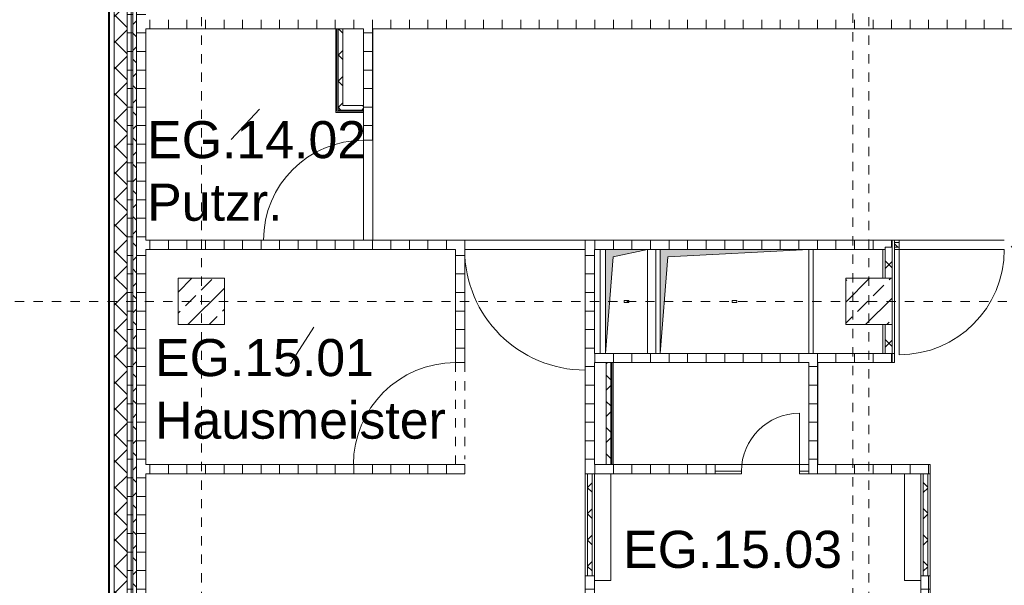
# Model space of a CAD drawing. Header units: metres. Extents: x -54 to 119, y -77 to 33.
# Tile 18 of 136: x -46 to -35.38, y -27.36 to -21.26. Entities that reach past the tile are written whole.
import ezdxf

# ---------------------------------------------------------------- set-up
doc = ezdxf.new("R2010")
doc.units = ezdxf.units.M
for name, pattern in [('Rasterlinie', [0.019, 0.01, -0.003, 0.003, -0.003]), ('Verdeckt', [0.003, 0.002, -0.001]), ('Über Schnittebene 1', [0.001, 0, -0.001])]:
    doc.linetypes.add(name, pattern=pattern)
for name, color, linetype, lineweight in [('A_Detailelemente', 7, 'Continuous', 9), ('A_Fassadenelemente', 7, 'Continuous', 9), ('A_Geschossdecken', 7, 'Continuous', 9), ('A_Raster', 7, 'Continuous', 9), ('A_Räume_Beschriftung', 7, 'Continuous', 9), ('A_Tragwerksstützen_Stahlbeton', 7, 'Continuous', 18), ('A_Türen', 7, 'Continuous', 9), ('A_Wände', 7, 'Continuous', 9), ('A_Wände_Schraffur', 7, 'Continuous', 18), ('Allgemeines Modell', 7, 'Continuous', 9), ('Virtueller Schnittkörper', 7, 'Verdeckt', 9)]:
    doc.layers.add(name, color=color, linetype=linetype, lineweight=lineweight)
doc.styles.add('Arial_B', font='txt', dxfattribs={"height": 0.3999999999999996})
pattern_1 = [(0, (0, 0), (0, 0.2), []), (90, (0, 0), (-0.2, 0), [])]
pattern_2 = [(45, (0, 0), (-0.1414213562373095, 0.1414213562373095), []), (135, (0, 0), (-0.1414213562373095, -0.1414213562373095), [])]
pattern_3 = [(45, (0, 0), (-0.2283954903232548, 0.2283954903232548), []), (45, (0.228, 0), (-0.2283954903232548, 0.2283954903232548), [0.161, -0.081])]

# ---------------------------------------------------------------- blocks, each defined once
blk = doc.blocks.new('GSH_Fassadenelement_Equitone - GSH_169_169_169-6766016-BS_Übersicht_EG_BRANDSCHUTZ')
at = {"layer": 'A_Fassadenelemente'}
for p, q in [((0.6000000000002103, -0.0519999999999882), (-0.6000000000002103, -0.0519999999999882)), ((-0.6000000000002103, -0.0519999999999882), (-0.6000000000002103, -0.0599999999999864)), ((-0.6000000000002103, -0.0599999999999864), (0.6000000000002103, -0.0599999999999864)), ((0.6000000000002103, -0.0599999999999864), (0.6000000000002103, -0.0519999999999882))]:
    blk.add_line(p, q, dxfattribs=at)
blk = doc.blocks.new('IPRO_Tuer_I_WC - 625x2000-3642981-BS_Übersicht_EG_BRANDSCHUTZ')
at = {"layer": 'A_Türen'}
blk.add_line((0.3124999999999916, 0.029434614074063), (0.3124999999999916, 0.6544346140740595), dxfattribs=at)
blk.add_arc((0.3124999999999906, 0.029434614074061), 0.6249999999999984, 89.99999999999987, 179.9999999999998, dxfattribs=at)
blk = doc.blocks.new('GSH_Tuer_I_1flg_SZ_OL - 1135x3000_2135_Voll-6719864-BS_Übersicht_EG_BRANDSCHUTZ')
at = {"layer": 'A_Türen'}
blk.add_line((0.5674999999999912, 1.199434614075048), (0.5674999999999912, 0.0644346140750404), dxfattribs=at)
at = {"layer": 'A_Türen', "linetype": 'Über Schnittebene 1'}
for p, q in [((-0.5675000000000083, 0.0644346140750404), (0.5674999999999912, 0.0644346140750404)), ((-0.5675000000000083, -0.0355653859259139), (0.5074999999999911, -0.0355653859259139))]:
    blk.add_line(p, q, dxfattribs=at)
at = {"layer": 'A_Türen'}
blk.add_arc((0.5674999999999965, 0.064434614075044), 1.134999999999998, 90.00000000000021, 180.0000000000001, dxfattribs=at)
blk = doc.blocks.new('GSH_Tuer_I_1flg_SZ_OL - 1100x3000_2135_Voll-5750307-BS_Übersicht_EG_BRANDSCHUTZ')
at = {"layer": 'A_Türen', "linetype": 'Über Schnittebene 1'}
for p, q in [((-0.5500000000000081, 0.0355653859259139), (0.4899999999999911, 0.0355653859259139)), ((-0.5500000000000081, -0.0644346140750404), (0.5499999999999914, -0.0644346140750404))]:
    blk.add_line(p, q, dxfattribs=at)
at = {"layer": 'A_Türen'}
blk.add_line((0.5499999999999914, -1.164434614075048), (0.5499999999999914, -0.0644346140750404), dxfattribs=at)
blk.add_arc((0.5499999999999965, -0.064434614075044), 1.100000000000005, 179.9999999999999, 269.9999999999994, dxfattribs=at)
blk = doc.blocks.new('GSH_Tuer_I_1flg_SZ_OL - 1300x3000_2135_Voll-6719863-BS_Übersicht_EG_BRANDSCHUTZ')
at = {"layer": 'A_Türen', "linetype": 'Über Schnittebene 1'}
for p, q in [((-0.6500000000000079, 0.0355653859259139), (0.589999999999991, 0.0355653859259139)), ((-0.6500000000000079, -0.0644346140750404), (0.6499999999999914, -0.0644346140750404))]:
    blk.add_line(p, q, dxfattribs=at)
at = {"layer": 'A_Türen'}
blk.add_line((0.6499999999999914, -1.36443461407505), (0.6499999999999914, -0.0644346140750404), dxfattribs=at)
blk.add_arc((0.6499999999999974, -0.0644346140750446), 1.300000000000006, 179.9999999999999, 269.9999999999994, dxfattribs=at)
blk = doc.blocks.new('GSH_Tuer_I_1flg_SZ_OL - 1080x3000_2135_Voll-4496227-BS_Übersicht_EG_BRANDSCHUTZ')
at = {"layer": 'A_Türen', "linetype": 'Über Schnittebene 1'}
for p, q in [((-0.5400000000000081, 0.0355653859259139), (0.4799999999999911, 0.0355653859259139)), ((-0.5400000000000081, -0.0644346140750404), (0.5399999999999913, -0.0644346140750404))]:
    blk.add_line(p, q, dxfattribs=at)
at = {"layer": 'A_Türen'}
blk.add_line((0.5399999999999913, -1.144434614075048), (0.5399999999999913, -0.0644346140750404), dxfattribs=at)
blk.add_arc((0.5399999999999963, -0.0644346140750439), 1.080000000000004, 179.9999999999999, 269.9999999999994, dxfattribs=at)
blk = doc.blocks.new('GSH_Bestand_BS_RE - BD_entfernen-4605852-BS_Übersicht_EG_BRANDSCHUTZ')
at = {"layer": 'A_Detailelemente'}
blk.add_hatch(color=256, dxfattribs=at).paths.add_polyline_path([(-0.8000000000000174, -0.5600000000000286), (-0.7200000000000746, 0.4799999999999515), (0.7999999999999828, 0.5599999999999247), (-0.8000000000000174, 0.5599999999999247), (-0.8000000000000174, -0.2900000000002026)], flags=0)
for p, q in [((-0.7999999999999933, 0.5599999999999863), (-0.7999999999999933, -0.5600000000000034)), ((-0.7199999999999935, 0.4799999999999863), (0.8000000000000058, 0.5599999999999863)), ((0.8000000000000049, -0.5600000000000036), (0.8000000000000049, 0.5599999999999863)), ((0.8000000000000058, -0.5600000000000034), (0.8000000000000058, 0.5599999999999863)), ((-0.7999999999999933, -0.5600000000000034), (-0.7199999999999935, 0.4799999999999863))]:
    blk.add_line(p, q, dxfattribs=at)
at = {"layer": 'Virtueller Schnittkörper'}
for p, q in [((-0.0249999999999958, 0.009999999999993), (0.0250000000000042, 0.009999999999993)), ((-0.0249999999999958, 0.009999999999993), (-0.0249999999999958, -0.010000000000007)), ((0.0250000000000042, -0.010000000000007), (0.0250000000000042, 0.009999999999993)), ((0.0250000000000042, -0.010000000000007), (-0.0249999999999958, -0.010000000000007))]:
    blk.add_line(p, q, dxfattribs=at)
blk = doc.blocks.new('GSH_Bestand_BS_RE - BD_entfernen-4605853-BS_Übersicht_EG_BRANDSCHUTZ')
at = {"layer": 'A_Detailelemente'}
blk.add_hatch(color=256, dxfattribs=at).paths.add_polyline_path([(-0.2250000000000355, -0.559999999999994), (-0.1450000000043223, 0.4799999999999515), (0.224999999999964, 0.5599999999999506), (-0.2250000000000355, 0.5599999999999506), (-0.2250000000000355, -0.5357500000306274)], flags=0)
for p, q in [((-0.2249999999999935, 0.5599999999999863), (-0.2249999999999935, -0.5600000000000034)), ((-0.1449999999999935, 0.4799999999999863), (0.2250000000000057, 0.5599999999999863)), ((0.2250000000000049, -0.5600000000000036), (0.2250000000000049, 0.5599999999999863)), ((0.2250000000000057, -0.5600000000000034), (0.2250000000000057, 0.5599999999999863)), ((-0.2249999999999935, -0.5600000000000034), (-0.1449999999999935, 0.4799999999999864))]:
    blk.add_line(p, q, dxfattribs=at)
at = {"layer": 'Virtueller Schnittkörper'}
for p, q in [((-0.0249999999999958, 0.009999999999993), (0.0250000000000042, 0.009999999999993)), ((-0.0249999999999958, 0.009999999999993), (-0.0249999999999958, -0.010000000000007)), ((0.0250000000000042, -0.010000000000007), (0.0250000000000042, 0.009999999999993)), ((0.0250000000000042, -0.010000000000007), (-0.0249999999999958, -0.010000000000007))]:
    blk.add_line(p, q, dxfattribs=at)

msp = doc.modelspace()

# ---------------------------------------------------------------- hatches: boundary and pattern name
at = {"layer": 'A_Tragwerksstützen_Stahlbeton', "lineweight": 9}
h = msp.add_hatch(dxfattribs=at)
h.set_pattern_fill('FP_9', color=256, style=0, pattern_type=2)
h.set_pattern_definition(pattern_3)
h.paths.add_polyline_path([(-43.79399248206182, -24.54696157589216), (-43.79399248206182, -24.04696157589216), (-44.29399248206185, -24.04696157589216), (-44.29399248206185, -24.54696157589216)], flags=0)
h = msp.add_hatch(dxfattribs=at)
h.set_pattern_fill('FP_9', color=256, style=0, pattern_type=2)
h.set_pattern_definition(pattern_3)
h.paths.add_polyline_path([(-36.66899248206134, -24.5469615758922), (-36.59399248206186, -24.5469615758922), (-36.5939924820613, -24.04696157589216), (-37.09399248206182, -24.04696157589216), (-37.09399248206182, -24.5469615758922), (-36.69399248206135, -24.5469615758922)], flags=0)
at = {"layer": 'A_Wände_Schraffur', "lineweight": 9}
h = msp.add_hatch(dxfattribs=at)
h.set_pattern_fill('FP_2', color=256, style=0, pattern_type=2)
h.set_pattern_definition(pattern_2)
h.paths.add_polyline_path([(-44.84399248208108, -32.19696157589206), (-44.84399248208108, -15.96496157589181), (-44.98399248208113, -15.96496157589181), (-44.98399248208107, -32.19696157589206)], flags=0)
h = msp.add_hatch(dxfattribs=at)
h.set_pattern_fill('FP_1', color=256, style=0, pattern_type=2)
h.set_pattern_definition(pattern_1)
h.paths.add_polyline_path([(-44.78399248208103, -32.19696157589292), (-44.78399248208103, -16.49696157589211), (-44.84399248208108, -16.49696157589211), (-44.84399248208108, -32.19696157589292)], flags=0)
h = msp.add_hatch(dxfattribs=at)
h.set_pattern_fill('FP_2', color=256, style=0, pattern_type=2)
h.set_pattern_definition(pattern_2)
h.paths.add_polyline_path([(-44.76180070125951, -32.19696157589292), (-44.74399248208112, -32.19696157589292), (-44.74399248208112, -16.49696157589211), (-44.78399248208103, -16.49696157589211), (-44.78399248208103, -32.19696157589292)], flags=0)
h = msp.add_hatch(dxfattribs=at)
h.set_pattern_fill('FP_1', color=256, style=0, pattern_type=2)
h.set_pattern_definition(pattern_1)
h.paths.add_polyline_path([(-44.74399248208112, -32.19696157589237), (-44.64399248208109, -32.19696157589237), (-44.64399248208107, -16.49696157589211), (-44.74399248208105, -16.49696157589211), (-44.74399248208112, -32.16672901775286)], flags=0)
h = msp.add_hatch(dxfattribs=at)
h.set_pattern_fill('FP_1', color=256, style=0, pattern_type=2)
h.set_pattern_definition(pattern_1)
h.paths.add_polyline_path([(-42.1939924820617, -21.35696157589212), (-32.6839924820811, -21.35696157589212), (-32.6839924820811, -21.25696157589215), (-44.64399248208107, -21.25696157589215), (-44.64399248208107, -21.35696157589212), (-42.2939924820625, -21.35696157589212)], flags=0)
h = msp.add_hatch(dxfattribs=at)
h.set_pattern_fill('FP_2', color=256, style=0, pattern_type=2)
h.set_pattern_definition(pattern_2)
h.paths.add_polyline_path([(-42.51899248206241, -22.18196157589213), (-42.51899248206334, -21.35696157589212), (-42.56899248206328, -21.35696157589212), (-42.56899248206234, -22.18196157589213)], flags=0)
h = msp.add_hatch(dxfattribs=at)
h.set_pattern_fill('FP_1', color=256, style=0, pattern_type=2)
h.set_pattern_definition(pattern_1)
h.paths.add_polyline_path([(-42.1939924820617, -22.53696157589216), (-42.1939924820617, -21.35696157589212), (-42.2939924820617, -21.35801310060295), (-42.2939924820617, -22.53696157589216)], flags=0)
h = msp.add_hatch(dxfattribs=at)
h.set_pattern_fill('FP_2', color=256, style=0, pattern_type=2)
h.set_pattern_definition(pattern_2)
h.paths.add_polyline_path([(-42.51899248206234, -22.23196157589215), (-42.2939924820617, -22.23196157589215), (-42.2939924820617, -22.1819615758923), (-42.56899248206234, -22.18196157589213), (-42.5689924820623, -22.23196157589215)], flags=0)
h = msp.add_hatch(dxfattribs=at)
h.set_pattern_fill('FP_1', color=256, style=0, pattern_type=2)
h.set_pattern_definition(pattern_1)
h.paths.add_polyline_path([(-42.2939924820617, -22.55696157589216), (-42.1939924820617, -22.55696157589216), (-42.1939924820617, -22.53696157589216), (-42.2939924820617, -22.53696157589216)], flags=0)
h = msp.add_hatch(dxfattribs=at)
h.set_pattern_fill('FP_1', color=256, style=0, pattern_type=2)
h.set_pattern_definition(pattern_1)
h.paths.add_polyline_path([(-42.09399248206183, -23.73696157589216), (-41.20399248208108, -23.73696157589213), (-41.20399248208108, -23.63696157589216), (-44.64399248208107, -23.63696157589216), (-44.64259192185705, -23.73696157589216), (-42.1939924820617, -23.73696157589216)], flags=0)
h.paths.add_polyline_path([(-39.14399248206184, -23.73696157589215), (-36.66899248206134, -23.73696157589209), (-36.5939924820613, -23.71196157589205), (-36.5939924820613, -23.63696157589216), (-39.90399248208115, -23.63696157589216), (-39.90399248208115, -23.73696157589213), (-39.74399248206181, -23.73696157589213)], flags=0)
h = msp.add_hatch(dxfattribs=at)
h.set_pattern_fill('FP_2', color=256, style=0, pattern_type=2)
h.set_pattern_definition(pattern_2)
h.paths.add_polyline_path([(-34.88474210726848, -23.71196157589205), (-34.88399248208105, -23.71196157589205), (-34.88624135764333, -23.6619615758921), (-35.38399248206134, -23.6619615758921), (-35.38399248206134, -23.71196157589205)], flags=0)
h.paths.add_polyline_path([(-36.56899248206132, -23.71196157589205), (-36.51899248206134, -23.71196157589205), (-36.51899248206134, -23.66196157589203), (-36.56899248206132, -23.66196157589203)], flags=0)
h = msp.add_hatch(dxfattribs=at)
h.set_pattern_fill('FP_1', color=256, style=0, pattern_type=2)
h.set_pattern_definition(pattern_1)
h.paths.add_polyline_path([(-41.26002696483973, -26.15696157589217), (-41.20399248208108, -26.15696157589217), (-41.20399248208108, -26.05696157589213), (-41.30399248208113, -26.05696157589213), (-41.30399248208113, -26.15696157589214)], flags=0)
h.paths.add_polyline_path([(-41.30399248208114, -24.95696157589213), (-41.20399248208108, -24.95696157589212), (-41.20399248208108, -23.73696157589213), (-41.30399248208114, -23.73696157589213), (-41.30399248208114, -24.95446157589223)], flags=0)
h = msp.add_hatch(dxfattribs=at)
h.set_pattern_fill('FP_1', color=256, style=0, pattern_type=2)
h.set_pattern_definition(pattern_1)
h.paths.add_polyline_path([(-39.90399248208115, -31.99696157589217), (-39.80399248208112, -31.99696157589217), (-39.80399248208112, -28.59696157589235), (-39.90399248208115, -28.59696157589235), (-39.90399248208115, -31.89696157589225)], flags=0)
h.paths.add_polyline_path([(-39.90399248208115, -27.58696157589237), (-39.80399248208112, -27.58696157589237), (-39.80399248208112, -27.25696157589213), (-39.90399248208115, -27.25696157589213), (-39.90399248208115, -27.30696157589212)], flags=0)
h.paths.add_polyline_path([(-39.82899248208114, -26.15696157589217), (-39.80399248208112, -26.15696157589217), (-39.80399248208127, -23.73696157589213), (-39.90399248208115, -23.73696157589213), (-39.90399248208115, -26.15696157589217), (-39.87899248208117, -26.15696157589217)], flags=0)
h = msp.add_hatch(dxfattribs=at)
h.set_pattern_fill('FP_2', color=256, style=0, pattern_type=2)
h.set_pattern_definition(pattern_2)
h.paths.add_polyline_path([(-36.66899248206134, -24.85696157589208), (-36.59399248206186, -24.85696157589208), (-36.59399248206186, -24.5469615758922), (-36.66899248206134, -24.5469615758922)], flags=0)
h.paths.add_polyline_path([(-36.5939924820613, -24.04696157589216), (-36.5939924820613, -23.71196157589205), (-36.66899248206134, -23.73696157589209), (-36.66899248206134, -24.04696157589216)], flags=0)
h = msp.add_hatch(dxfattribs=at)
h.set_pattern_fill('FP_1', color=256, style=0, pattern_type=2)
h.set_pattern_definition(pattern_1)
h.paths.add_polyline_path([(-36.59399248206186, -24.95696157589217), (-36.59399248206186, -24.85696157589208), (-39.80399248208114, -24.85696157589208), (-39.80399248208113, -24.95696157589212), (-37.39399248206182, -24.95696157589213)], flags=0)
h = msp.add_hatch(dxfattribs=at)
h.set_pattern_fill('FP_2', color=256, style=0, pattern_type=2)
h.set_pattern_definition(pattern_2)
h.paths.add_polyline_path([(-39.67899248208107, -26.05696157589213), (-39.62899248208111, -26.0553706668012), (-39.62899248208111, -24.95696157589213), (-39.67899248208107, -24.95696157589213), (-39.67899248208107, -26.05218884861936)], flags=0)
h = msp.add_hatch(dxfattribs=at)
h.set_pattern_fill('FP_1', color=256, style=0, pattern_type=2)
h.set_pattern_definition(pattern_1)
h.paths.add_polyline_path([(-37.44399248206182, -26.05696157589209), (-37.39399248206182, -26.05696157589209), (-37.39399248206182, -24.95696157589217), (-37.49399248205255, -24.95696157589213), (-37.49399248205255, -26.05696157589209)], flags=0)
h = msp.add_hatch(dxfattribs=at)
h.set_pattern_fill('FP_1', color=256, style=0, pattern_type=2)
h.set_pattern_definition(pattern_1)
h.paths.add_polyline_path([(-44.61056706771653, -26.15696157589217), (-41.30399248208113, -26.15696157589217), (-41.30399248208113, -26.05696157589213), (-44.64399248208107, -26.05696157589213), (-44.64399248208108, -26.15696157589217)], flags=0)
h = msp.add_hatch(dxfattribs=at)
h.set_pattern_fill('FP_1', color=256, style=0, pattern_type=2)
h.set_pattern_definition(pattern_1)
h.paths.add_polyline_path([(-38.60995163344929, -26.15696157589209), (-38.50399248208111, -26.15696157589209), (-38.50399248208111, -26.05696157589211), (-39.80399248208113, -26.05696157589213), (-39.80399248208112, -26.15696157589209), (-39.62899248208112, -26.15696157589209)], flags=0)
h = msp.add_hatch(dxfattribs=at)
h.set_pattern_fill('FP_1', color=256, style=0, pattern_type=2)
h.set_pattern_definition(pattern_1)
h.paths.add_polyline_path([(-36.45899248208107, -26.15696157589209), (-36.18399248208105, -26.15696157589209), (-36.18399248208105, -26.05696157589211), (-37.49399248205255, -26.05696157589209), (-37.49399248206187, -26.15696157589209)], flags=0)
h = msp.add_hatch(dxfattribs=at)
h.set_pattern_fill('FP_2', color=256, style=0, pattern_type=2)
h.set_pattern_definition(pattern_2)
h.paths.add_polyline_path([(-39.87899248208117, -27.2569615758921), (-39.82899248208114, -27.2569615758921), (-39.82899248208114, -26.15696157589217), (-39.87899248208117, -26.15696157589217), (-39.87899248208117, -26.19446157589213)], flags=0)
h = msp.add_hatch(dxfattribs=at)
h.set_pattern_fill('FP_2', color=256, style=0, pattern_type=2)
h.set_pattern_definition(pattern_2)
h.paths.add_polyline_path([(-36.20899248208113, -27.2569615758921), (-36.20899248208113, -26.15696157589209), (-36.25899248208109, -26.15696157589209), (-36.25899248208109, -27.2569615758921)], flags=0)
h = msp.add_hatch(dxfattribs=at)
h.set_pattern_fill('FP_1', color=256, style=0, pattern_type=2)
h.set_pattern_definition(pattern_1)
h.paths.add_polyline_path([(-36.18399248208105, -31.99696157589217), (-36.18399248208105, -28.59696157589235), (-36.28399248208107, -28.59696157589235), (-36.28399248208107, -31.99696157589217)], flags=0)
h.paths.add_polyline_path([(-36.28399248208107, -27.58696157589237), (-36.18399248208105, -27.58696157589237), (-36.18399248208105, -27.2569615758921), (-36.28399248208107, -27.2569615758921), (-36.28399248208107, -27.34696157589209)], flags=0)

# ---------------------------------------------------------------- linework, layer by layer
at = {"layer": 'A_Geschossdecken'}
for p, q in [((-42.29399248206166, -23.63696157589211), (-42.29399248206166, -22.55696157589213)), ((-42.19399248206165, -22.55696157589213), (-42.19399248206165, -23.63696157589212)), ((-41.20399248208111, -23.63696157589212), (-39.90399248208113, -23.63696157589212)), ((-36.5189924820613, -23.63696157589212), (-35.3839924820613, -23.63696157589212)), ((-39.9039924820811, -23.73696157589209), (-41.20399248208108, -23.73696157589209)), ((-39.74399248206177, -23.73696157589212), (-39.74399248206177, -24.85696157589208)), ((-39.14399248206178, -24.85696157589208), (-39.14399248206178, -23.73696157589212)), ((-37.44399248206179, -24.85696157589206), (-37.44399248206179, -23.73696157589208)), ((-35.3839924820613, -23.73696157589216), (-36.5189924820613, -23.73696157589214)), ((-36.56899248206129, -24.95446157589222), (-36.59399248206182, -24.95446157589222)), ((-36.56899248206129, -24.85696157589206), (-36.56899248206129, -24.95696157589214)), ((-36.56899248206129, -24.95696157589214), (-36.59399248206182, -24.95696157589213)), ((-37.49399248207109, -26.05696157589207), (-38.50399248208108, -26.05696157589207))]:
    msp.add_line(p, q, dxfattribs=at)
at = {"layer": 'A_Raster', "linetype": 'Rasterlinie'}
for p, q in [((-44.04399248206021, -76.12803487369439), (-44.04399248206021, 20.45565528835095)), ((-37.01899248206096, -41.69134079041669), (-37.01899248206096, 20.45565528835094)), ((-36.84399248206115, -76.12803487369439), (-36.84399248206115, -20.78254856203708)), ((-52.6553280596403, -24.29696157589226), (8.002166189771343, -24.29696157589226))]:
    msp.add_line(p, q, dxfattribs=at)
at = {"layer": 'A_Räume_Beschriftung'}
for p, q in [((-43.72299105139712, -22.55005961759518), (-43.41728595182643, -22.22209143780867)), ((-43.08109163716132, -24.96788074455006), (-42.83044405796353, -24.5735428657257))]:
    msp.add_line(p, q, dxfattribs=at)
at = {"layer": 'A_Tragwerksstützen_Stahlbeton'}
for p, q in [((-43.79399248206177, -24.04696157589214), (-44.2939924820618, -24.04696157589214)), ((-44.2939924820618, -24.04696157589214), (-44.2939924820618, -24.54696157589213)), ((-43.79399248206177, -24.54696157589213), (-43.79399248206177, -24.04696157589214)), ((-36.69399248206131, -24.04696157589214), (-37.09399248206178, -24.04696157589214)), ((-37.09399248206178, -24.04696157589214), (-37.09399248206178, -24.54696157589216)), ((-44.2939924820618, -24.54696157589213), (-43.79399248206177, -24.54696157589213)), ((-37.09399248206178, -24.54696157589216), (-36.69399248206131, -24.54696157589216))]:
    msp.add_line(p, q, dxfattribs=at)
at = {"layer": 'A_Tragwerksstützen_Stahlbeton', "lineweight": 9}
for p, q in [((-36.6689924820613, -24.04696157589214), (-36.69399248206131, -24.04696157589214)), ((-36.59399248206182, -24.04696157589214), (-36.6689924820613, -24.04696157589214)), ((-36.59399248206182, -24.54696157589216), (-36.59399248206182, -24.04696157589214)), ((-36.69399248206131, -24.54696157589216), (-36.6689924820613, -24.54696157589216)), ((-36.6689924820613, -24.54696157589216), (-36.59399248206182, -24.54696157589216))]:
    msp.add_line(p, q, dxfattribs=at)
at = {"layer": 'A_Wände', "lineweight": 18}
for p, q in [((-44.98399248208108, 4.004145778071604), (-44.98399248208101, -32.19696157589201)), ((-44.84399248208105, -32.19696157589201), (-44.84399248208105, 4.004145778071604)), ((-44.64399248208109, -23.63696157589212), (-44.64399248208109, -21.35696157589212)), ((-44.64399248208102, -21.35696157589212), (-42.59399248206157, -21.35696157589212)), ((-42.59399248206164, -21.35696157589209), (-42.59399248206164, -22.25696157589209)), ((-42.29399248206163, -21.35696157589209), (-42.29399248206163, -21.95696157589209)), ((-42.19399248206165, -22.55696157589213), (-42.19399248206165, -21.35696157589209)), ((-42.19399248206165, -21.35696157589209), (-32.583992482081, -21.35696157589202)), ((-42.59399248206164, -22.25696157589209), (-42.29399248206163, -22.25696157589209)), ((-42.2939924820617, -22.25696157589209), (-42.29399248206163, -22.55696157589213)), ((-42.29399248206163, -22.55696157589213), (-42.19399248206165, -22.55696157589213)), ((-41.20399248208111, -23.63696157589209), (-44.64399248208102, -23.63696157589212)), ((-41.20399248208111, -24.9569615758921), (-41.20399248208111, -23.63696157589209)), ((-39.90399248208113, -23.63696157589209), (-39.90399248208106, -27.58696157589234)), ((-36.5189924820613, -23.63696157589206), (-39.90399248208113, -23.63696157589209)), ((-36.5189924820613, -23.73696157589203), (-36.5189924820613, -23.63696157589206)), ((-44.64399248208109, -26.05696157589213), (-44.64399248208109, -23.7369615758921)), ((-44.64399248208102, -23.7369615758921), (-41.30399248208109, -23.7369615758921)), ((-41.30399248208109, -23.7369615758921), (-41.30399248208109, -24.9569615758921)), ((-39.80399248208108, -24.85696157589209), (-39.80399248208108, -23.7369615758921)), ((-39.80399248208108, -23.7369615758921), (-36.69399248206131, -23.73696157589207)), ((-36.69399248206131, -23.73696157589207), (-36.69399248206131, -24.04696157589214)), ((-36.56899248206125, -24.85696157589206), (-36.56899248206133, -23.73696157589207)), ((-36.56899248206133, -23.73696157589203), (-36.5189924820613, -23.73696157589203)), ((-36.69399248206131, -24.54696157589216), (-36.69399248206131, -24.85696157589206)), ((-39.80399248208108, -24.85696157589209), (-36.56899248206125, -24.85696157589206)), ((-36.59399248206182, -24.95696157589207), (-36.59399248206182, -24.85696157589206)), ((-41.30399248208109, -24.9569615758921), (-41.20399248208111, -24.9569615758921)), ((-39.80399248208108, -26.05696157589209), (-39.80399248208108, -24.9569615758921)), ((-39.60399248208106, -26.05696157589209), (-39.60399248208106, -24.95696157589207)), ((-39.60399248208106, -24.9569615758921), (-37.49399248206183, -24.9569615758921)), ((-37.49399248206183, -24.95696157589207), (-37.49399248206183, -26.12696157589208)), ((-37.39399248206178, -26.05696157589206), (-37.39399248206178, -24.95696157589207)), ((-37.39399248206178, -24.9569615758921), (-36.59399248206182, -24.95696157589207)), ((-41.20399248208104, -26.05696157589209), (-44.64399248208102, -26.05696157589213)), ((-41.20399248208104, -26.15696157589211), (-41.20399248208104, -26.05696157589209)), ((-38.5039924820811, -26.05696157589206), (-39.60399248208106, -26.05696157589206)), ((-38.50399248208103, -26.12696157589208), (-38.5039924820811, -26.05696157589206)), ((-36.18399248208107, -26.05696157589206), (-37.39399248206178, -26.05696157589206)), ((-36.18399248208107, -27.58696157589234), (-36.18399248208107, -26.05696157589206)), ((-44.64399248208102, -31.9969615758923), (-44.64399248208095, -26.15696157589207)), ((-44.64399248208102, -26.15696157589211), (-41.20399248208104, -26.15696157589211)), ((-39.80399248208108, -26.15696157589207), (-38.21899248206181, -26.15696157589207)), ((-39.80399248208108, -27.58696157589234), (-39.80399248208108, -26.15696157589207)), ((-38.21899248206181, -26.12696157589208), (-38.5039924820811, -26.12696157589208)), ((-38.21899248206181, -26.15696157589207), (-38.21899248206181, -26.12696157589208)), ((-37.49399248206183, -26.12696157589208), (-37.5939924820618, -26.12696157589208)), ((-37.5939924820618, -26.12696157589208), (-37.5939924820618, -26.15696157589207)), ((-36.18399248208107, -26.15696157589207), (-37.5939924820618, -26.15696157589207)), ((-36.28399248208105, -26.15696157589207), (-36.28399248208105, -27.58696157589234))]:
    msp.add_line(p, q, dxfattribs=at)
at = {"layer": 'A_Wände'}
for p, q in [((-44.78399248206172, -15.45696157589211), (-44.78399248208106, -32.19696157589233)), ((-44.74399248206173, -15.45696157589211), (-44.74399248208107, -32.19696157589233)), ((-42.29399248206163, -21.35696157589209), (-42.59399248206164, -21.35696157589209)), ((-42.58149248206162, -21.35696157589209), (-42.58149248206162, -22.24446157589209)), ((-42.56899248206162, -21.35696157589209), (-42.5689924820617, -22.23196157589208)), ((-42.51899248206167, -21.35696157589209), (-42.51899248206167, -22.18196157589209)), ((-42.29399248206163, -22.25696157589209), (-42.29399248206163, -21.95696157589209)), ((-42.51899248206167, -22.18196157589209), (-42.2939924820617, -22.18196157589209)), ((-42.58149248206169, -22.24446157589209), (-42.29399248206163, -22.24446157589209)), ((-42.56899248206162, -22.23196157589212), (-42.2939924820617, -22.23196157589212)), ((-36.59399248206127, -23.63696157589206), (-36.59399248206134, -24.85696157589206)), ((-36.56899248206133, -23.73696157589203), (-36.56899248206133, -23.63696157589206)), ((-36.5189924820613, -23.66196157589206), (-36.56899248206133, -23.661961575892)), ((-36.6689924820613, -23.73696157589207), (-36.69399248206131, -23.73696157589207)), ((-36.6689924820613, -24.04696157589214), (-36.6689924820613, -23.71196157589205)), ((-36.6689924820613, -23.71196157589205), (-36.59399248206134, -23.71196157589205)), ((-36.5189924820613, -23.71196157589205), (-36.56899248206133, -23.71196157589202)), ((-36.69399248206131, -24.04696157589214), (-36.59399248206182, -24.04696157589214)), ((-36.59399248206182, -24.54696157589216), (-36.69399248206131, -24.54696157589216)), ((-36.6689924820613, -24.85696157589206), (-36.6689924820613, -24.54696157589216)), ((-39.60399248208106, -24.95696157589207), (-39.80399248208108, -24.9569615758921)), ((-39.67899248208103, -24.9569615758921), (-39.6789924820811, -26.05696157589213)), ((-39.62899248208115, -24.95696157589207), (-39.62899248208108, -26.05696157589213)), ((-39.61649248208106, -24.95696157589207), (-39.61649248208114, -26.05696157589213)), ((-39.80399248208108, -26.05696157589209), (-39.60399248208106, -26.05696157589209)), ((-39.90399248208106, -26.15696157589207), (-39.80399248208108, -26.15696157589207)), ((-39.87899248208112, -27.25696157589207), (-39.87899248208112, -26.15696157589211)), ((-39.8289924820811, -27.25696157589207), (-39.8289924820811, -26.15696157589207)), ((-39.62899248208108, -26.15696157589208), (-39.62899248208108, -27.30696157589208)), ((-38.5039924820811, -26.15696157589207), (-38.50399248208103, -26.12696157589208)), ((-37.49399248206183, -26.12696157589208), (-37.49399248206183, -26.15696157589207)), ((-36.45899248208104, -27.30696157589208), (-36.45899248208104, -26.15696157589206)), ((-36.25899248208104, -27.25696157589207), (-36.25899248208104, -26.15696157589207)), ((-36.20899248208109, -27.25696157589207), (-36.20899248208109, -26.15696157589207)), ((-39.80399248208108, -27.25696157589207), (-39.90399248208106, -27.25696157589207)), ((-36.18399248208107, -27.25696157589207), (-36.28399248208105, -27.25696157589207)), ((-39.80399248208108, -27.30696157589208), (-39.62899248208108, -27.30696157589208)), ((-36.45899248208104, -27.30696157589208), (-36.28399248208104, -27.30696157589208))]:
    msp.add_line(p, q, dxfattribs=at)

# ---------------------------------------------------------------- block references
at = {"layer": 'A_Fassadenelemente', "rotation": 270.0000000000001}
for p in [(-44.98399248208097, -20.69696157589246), (-44.98399248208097, -21.89696157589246), (-44.98399248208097, -23.09696157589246), (-44.98399248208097, -24.29696157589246), (-44.98399248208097, -25.49696157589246), (-44.98399248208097, -26.69696157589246), (-44.98399248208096, -27.89696157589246)]:
    msp.add_blockref('GSH_Fassadenelement_Equitone - GSH_169_169_169-6766016-BS_Übersicht_EG_BRANDSCHUTZ', p, dxfattribs=at)
at = {"layer": 'A_Türen'}
for name, p, rotation in [('GSH_Tuer_I_1flg_SZ_OL - 1080x3000_2135_Voll-4496227-BS_Übersicht_EG_BRANDSCHUTZ', (-42.22955786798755, -23.09696157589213), 270.0000000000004), ('GSH_Tuer_I_1flg_SZ_OL - 1135x3000_2135_Voll-6719864-BS_Übersicht_EG_BRANDSCHUTZ', (-35.95149248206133, -23.67252696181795), 180), ('GSH_Tuer_I_1flg_SZ_OL - 1100x3000_2135_Voll-5750307-BS_Übersicht_EG_BRANDSCHUTZ', (-41.23955786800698, -25.5069615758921), 270.0000000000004)]:
    msp.add_blockref(name, p, dxfattribs=dict(at, rotation=rotation))
for name, p in [('GSH_Tuer_I_1flg_SZ_OL - 1300x3000_2135_Voll-6719863-BS_Übersicht_EG_BRANDSCHUTZ', (-40.55399248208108, -23.672526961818)), ('IPRO_Tuer_I_WC - 625x2000-3642981-BS_Übersicht_EG_BRANDSCHUTZ', (-37.90649248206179, -26.15639618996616))]:
    msp.add_blockref(name, p, dxfattribs=at)
at = {"layer": 'Allgemeines Modell'}
for name, p in [('GSH_Bestand_BS_RE - BD_entfernen-4605853-BS_Übersicht_EG_BRANDSCHUTZ', (-39.4589924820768, -24.29696157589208)), ('GSH_Bestand_BS_RE - BD_entfernen-4605852-BS_Übersicht_EG_BRANDSCHUTZ', (-38.29399248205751, -24.29696157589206))]:
    msp.add_blockref(name, p, dxfattribs=at)

# ---------------------------------------------------------------- texts
at = {"layer": 'A_Räume_Beschriftung', "char_height": 0.3999999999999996, "attachment_point": 1, "style": 'Arial_B'}
for s, insert, width in [('EG.14.02', (-44.62828595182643, -22.35125810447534), 2.918142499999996), ('Putzr.', (-44.62828595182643, -23.02594560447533), 1.924049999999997), ('EG.15.01', (-44.54344405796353, -24.70270953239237), 2.918142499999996), ('Hausmeister', (-44.54344405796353, -25.37739703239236), 4.136707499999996), ('EG.15.03', (-39.49480214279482, -26.77106593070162), 2.918142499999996)]:
    msp.add_mtext(s, dxfattribs=dict(at, insert=insert, width=width))

doc.saveas('drawing.dxf')
